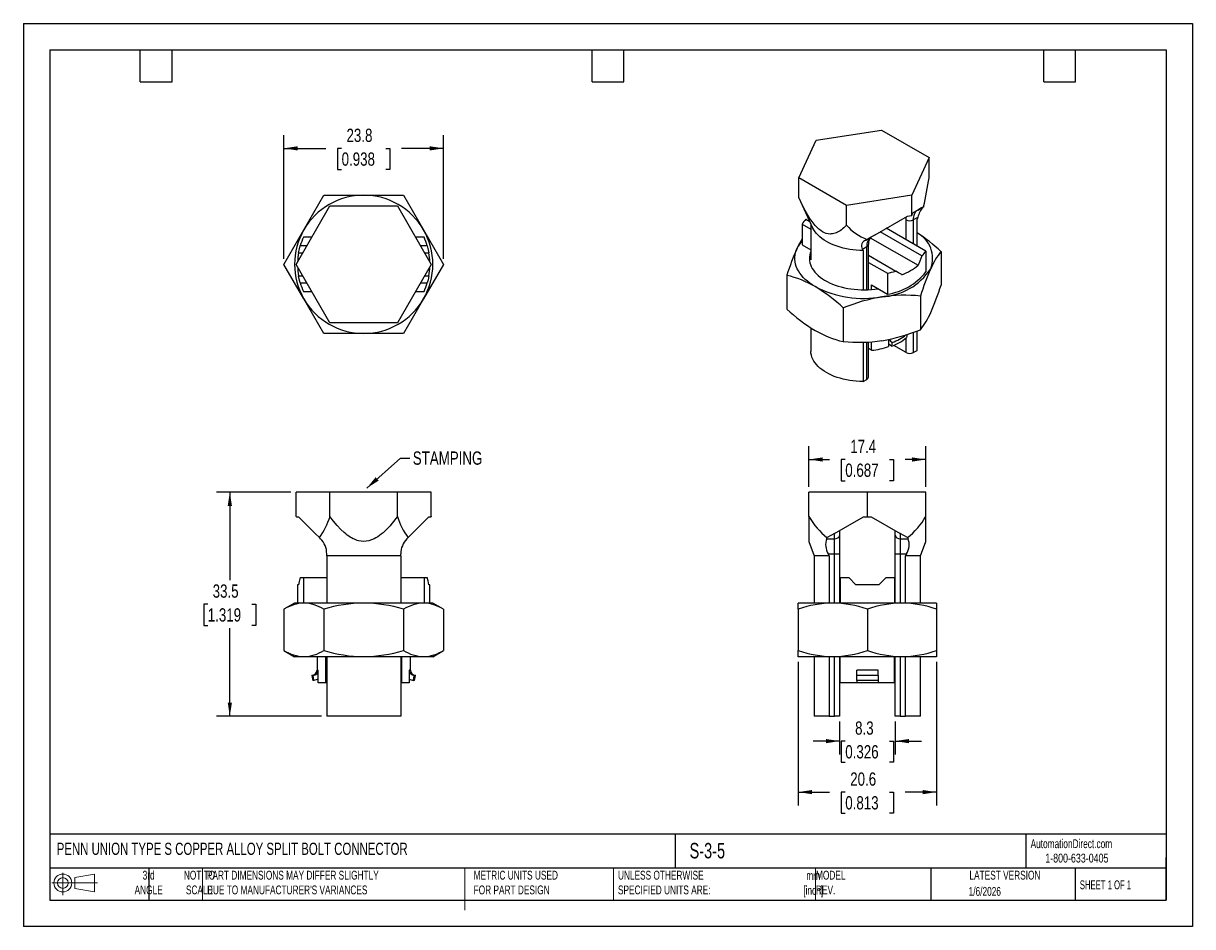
# Model space of a CAD drawing. Header units: millimetres. Extents: x 0 to 175, y 0 to 135.
import ezdxf

# ---------------------------------------------------------------- set-up
doc = ezdxf.new("R2010")
doc.units = ezdxf.units.MM
doc.header["$LTSCALE"] = 0.625
doc.linetypes.add('CENTERX2', pattern=[20.32, 12.7, -2.54, 2.54, -2.54])
doc.layers.add('DIMENSIONS', color=140, linetype='Continuous', lineweight=25)
doc.layers.add('TEXT', color=140, linetype='Continuous', lineweight=25)
doc.layers.add('SLD-DEFPOINTS', color=7, linetype='Continuous')
doc.styles.add('SLDTEXTSTYLE0', font='TXT', dxfattribs={"width": 0.7})
doc.styles.add('SLDTEXTSTYLE1', font='TXT', dxfattribs={"width": 0.65})
doc.styles.add('SLDTEXTSTYLE2', font='TXT', dxfattribs={"width": 0.75})
doc.dimstyles.new('SLDDIMSTYLE0', dxfattribs={"dimtxt": 1.984375, "dimasz": 2.06375, "dimexe": 0, "dimexo": 0.0625, "dimgap": 0.496094, "dimtad": 0, "dimtih": 1, "dimtoh": 1, "dimdec": 1, "dimrnd": 1e-09, "dimzin": 12, "dimdsep": 46, "dimtxsty": 'SLDTEXTSTYLE2', "dimsah": 1, "dimcen": 0.09, "dimadec": 0, "dimazin": 3, "dimtfac": 1, "dimtdec": 1, "dimtofl": 0, "dimtmove": 0, "dimatfit": 3, "dimfxl": 0, "dimfrac": 2, "dimtolj": 1, "dimtzin": 12, "dimarcsym": 0})
doc.dimstyles.new('SLDDIMSTYLE1', dxfattribs={"dimtxt": 0.18, "dimasz": 2.06375, "dimexe": 0, "dimexo": 0.0625, "dimgap": 0, "dimtad": 0, "dimtih": 1, "dimtoh": 1, "dimdec": 0, "dimrnd": 1e-09, "dimzin": 0, "dimdsep": 46, "dimtxsty": 'Standard', "dimsah": 1, "dimcen": 0.09, "dimadec": 0, "dimazin": 0, "dimtfac": 2.06375, "dimtdec": 0, "dimtofl": 0, "dimtmove": 0, "dimatfit": 3, "dimfxl": 0, "dimfrac": 2, "dimtolj": 1, "dimtzin": 0, "dimarcsym": 0})
doc.dimstyles.new('SLDDIMSTYLE2', dxfattribs={"dimtxt": 1.984375, "dimasz": 2.06375, "dimexe": 0, "dimexo": 0.0625, "dimgap": 0.496094, "dimtad": 0, "dimtih": 1, "dimtoh": 1, "dimdec": 1, "dimrnd": 1e-09, "dimzin": 12, "dimdsep": 46, "dimtxsty": 'SLDTEXTSTYLE2', "dimsah": 1, "dimcen": 0.09, "dimadec": 0, "dimazin": 3, "dimtfac": 1, "dimtdec": 1, "dimtmove": 0, "dimatfit": 0, "dimfxl": 0, "dimfrac": 2, "dimtolj": 1, "dimtzin": 12, "dimarcsym": 0})

# ---------------------------------------------------------------- blocks, each defined once
blk = doc.blocks.new('Block11')
at = {"color": 7, "linetype": 'Continuous', "lineweight": 18}
for p, q in [((0, 1.8), (6.8, 1.8)), ((1.62, 3.32), (1.62, 0)), ((3.42, 2.6), (6.36, 3.14)), ((3.42, 1), (3.42, 2.6)), ((6.36, 3.14), (6.36, 0.46)), ((3.42, 1), (6.36, 0.46))]:
    blk.add_line(p, q, dxfattribs=at)
for radius in [1.34, 0.804]:
    blk.add_circle((1.62, 1.8), radius, dxfattribs=at)
blk = doc.blocks.new('Block12')
at = {"layer": 'SLD-DEFPOINTS'}
blk.add_blockref('Block11', (0, 0), dxfattribs=at)
blk = doc.blocks.new('_D')
at = {"layer": 'DIMENSIONS'}
for p, q in [((39.96, 64.92), (28.85, 64.92)), ((30.83, 64.92), (30.83, 51.74)), ((27.54, 48.16), (26.93, 48.16)), ((26.93, 48.16), (26.93, 45.01)), ((34.13, 48.16), (34.74, 48.16)), ((34.74, 48.16), (34.74, 45.01)), ((26.93, 45.01), (27.54, 45.01)), ((30.83, 31.42), (30.83, 44.6)), ((34.74, 45.01), (34.13, 45.01)), ((44.51, 31.42), (28.85, 31.42))]:
    blk.add_line(p, q, dxfattribs=at)
for points in [[(30.83, 64.92), (30.52, 62.86), (31.15, 62.86)], [(30.83, 31.42), (31.15, 33.48), (30.52, 33.48)]]:
    blk.add_solid(points, dxfattribs=at)
at = {"layer": 'DIMENSIONS', "char_height": 1.984, "attachment_point": 1, "style": 'SLDTEXTSTYLE2'}
for s, insert in [('33.5', (28.27, 51.12)), ('1.319', (27.54, 47.56))]:
    blk.add_mtext(s, dxfattribs=dict(at, insert=insert))
blk = doc.blocks.new('_D_1')
at = {"layer": 'DIMENSIONS'}
for p, q in [((38.92, 99.74), (38.92, 118.25)), ((62.75, 99.74), (62.75, 118.25)), ((38.92, 116.27), (45.19, 116.27)), ((47.53, 116.25), (46.93, 116.25)), ((46.93, 116.25), (46.93, 113.1)), ((54.13, 116.25), (54.73, 116.25)), ((54.73, 116.25), (54.73, 113.1)), ((62.75, 116.27), (56.47, 116.27)), ((46.93, 113.1), (47.53, 113.1)), ((54.73, 113.1), (54.13, 113.1))]:
    blk.add_line(p, q, dxfattribs=at)
for points in [[(38.92, 116.27), (40.98, 115.95), (40.98, 116.58)], [(62.75, 116.27), (60.68, 116.58), (60.68, 115.95)]]:
    blk.add_solid(points, dxfattribs=at)
at = {"layer": 'DIMENSIONS', "char_height": 1.984, "attachment_point": 1, "style": 'SLDTEXTSTYLE2'}
for s, insert in [('23.8', (48.26, 119.21)), ('0.938', (47.53, 115.66))]:
    blk.add_mtext(s, dxfattribs=dict(at, insert=insert))
blk = doc.blocks.new('_D_2')
at = {"layer": 'DIMENSIONS'}
for p, q in [((121.91, 30.63), (121.91, 25.73)), ((130.19, 30.63), (130.19, 25.73)), ((121.91, 27.72), (117.95, 27.72)), ((122.75, 27.7), (122.15, 27.7)), ((122.15, 27.7), (122.15, 24.55)), ((129.35, 27.7), (129.96, 27.7)), ((129.96, 27.7), (129.96, 24.55)), ((130.19, 27.72), (134.16, 27.72)), ((122.15, 24.55), (122.75, 24.55)), ((129.96, 24.55), (129.35, 24.55))]:
    blk.add_line(p, q, dxfattribs=at)
for points in [[(121.91, 27.72), (119.85, 28.03), (119.85, 27.4)], [(130.19, 27.72), (132.26, 27.4), (132.26, 28.03)]]:
    blk.add_solid(points, dxfattribs=at)
at = {"layer": 'DIMENSIONS', "char_height": 1.984, "attachment_point": 1, "style": 'SLDTEXTSTYLE2'}
for s, insert in [('8.3', (124.22, 30.66)), ('0.326', (122.75, 27.11))]:
    blk.add_mtext(s, dxfattribs=dict(at, insert=insert))
blk = doc.blocks.new('_D_3')
at = {"layer": 'DIMENSIONS'}
for p, q in [((115.74, 39.54), (115.74, 18.11)), ((136.37, 39.54), (136.37, 18.11)), ((115.74, 20.1), (120.41, 20.1)), ((122.75, 20.08), (122.15, 20.08)), ((122.15, 20.08), (122.15, 16.93)), ((129.35, 20.08), (129.96, 20.08)), ((129.96, 20.08), (129.96, 16.93)), ((136.37, 20.1), (131.7, 20.1)), ((122.15, 16.93), (122.75, 16.93)), ((129.96, 16.93), (129.35, 16.93))]:
    blk.add_line(p, q, dxfattribs=at)
for points in [[(115.74, 20.1), (117.8, 19.78), (117.8, 20.41)], [(136.37, 20.1), (134.31, 20.41), (134.31, 19.78)]]:
    blk.add_solid(points, dxfattribs=at)
at = {"layer": 'DIMENSIONS', "char_height": 1.984, "attachment_point": 1, "style": 'SLDTEXTSTYLE2'}
for s, insert in [('20.6', (123.49, 23.04)), ('0.813', (122.75, 19.49))]:
    blk.add_mtext(s, dxfattribs=dict(at, insert=insert))
blk = doc.blocks.new('_D_4')
at = {"layer": 'DIMENSIONS'}
for p, q in [((117.33, 65.72), (117.33, 71.77)), ((134.78, 65.72), (134.78, 71.77)), ((117.33, 69.79), (120.41, 69.79)), ((122.75, 69.77), (122.15, 69.77)), ((122.15, 69.77), (122.15, 66.62)), ((129.35, 69.77), (129.96, 69.77)), ((129.96, 69.77), (129.96, 66.62)), ((134.78, 69.79), (131.7, 69.79)), ((122.15, 66.62), (122.75, 66.62)), ((129.96, 66.62), (129.35, 66.62))]:
    blk.add_line(p, q, dxfattribs=at)
for points in [[(117.33, 69.79), (119.39, 69.47), (119.39, 70.1)], [(134.78, 69.79), (132.72, 70.1), (132.72, 69.47)]]:
    blk.add_solid(points, dxfattribs=at)
at = {"layer": 'DIMENSIONS', "char_height": 1.984, "attachment_point": 1, "style": 'SLDTEXTSTYLE2'}
for s, insert in [('17.4', (123.49, 72.73)), ('0.687', (122.75, 69.18))]:
    blk.add_mtext(s, dxfattribs=dict(at, insert=insert))

msp = doc.modelspace()

# ---------------------------------------------------------------- linework, layer by layer
at = {"color": 7, "linetype": 'Continuous'}
for p, q in [((0, 134.94), (0, 0)), ((0, 134.94), (174.63, 134.94)), ((174.63, 134.94), (174.63, 0)), ((174.63, 0), (0, 0))]:
    msp.add_line(p, q, dxfattribs=at)
for p, q in [((118.42, 117.48), (128.15, 118.99)), ((128.15, 118.99), (135.27, 114.88)), ((115.81, 111.87), (118.42, 117.48)), ((135.27, 114.88), (132.67, 109.26)), ((135.27, 111.89), (135.27, 114.88)), ((122.93, 107.75), (115.81, 111.87)), ((115.81, 108.88), (115.81, 111.87)), ((41.89, 104.1), (44.87, 109.26)), ((44.87, 109.26), (50.83, 109.26)), ((50.83, 109.26), (56.79, 109.26)), ((56.79, 109.26), (59.77, 104.1)), ((115.81, 108.88), (115.82, 108.87)), ((115.82, 108.87), (117.87, 104.41)), ((132.67, 109.26), (122.93, 107.75)), ((132.67, 106.28), (132.67, 109.26)), ((40.76, 98.94), (45.79, 107.67)), ((45.79, 107.67), (55.87, 107.67)), ((55.87, 107.67), (60.91, 98.94)), ((122.93, 104.77), (122.93, 107.75)), ((132.67, 106.26), (132.84, 106.62)), ((132.84, 106.62), (134.13, 107.37)), ((133.56, 107.04), (133.57, 107.04)), ((133.57, 107.04), (134.4, 107.52)), ((134.13, 107.37), (133.57, 107.04)), ((134.46, 107.55), (134.13, 107.37)), ((116.3, 104.96), (117.61, 104.2)), ((116.3, 104.96), (116.3, 101.85)), ((116.87, 105.67), (117.44, 105.34)), ((117.61, 104.99), (117.61, 99.59)), ((127.2, 103.36), (132.03, 106.15)), ((131.84, 102.62), (131.84, 105.59)), ((132.03, 106.15), (132.64, 106.25)), ((132.66, 106.26), (132.67, 106.28)), ((132.91, 105.59), (133.59, 105.98)), ((132.91, 105.59), (132.91, 102)), ((133.48, 101.68), (133.48, 105.67)), ((38.92, 98.94), (41.89, 104.1)), ((59.77, 104.1), (62.75, 98.94)), ((125.81, 102.56), (126.64, 103.04)), ((127.2, 103.36), (125.98, 102.66)), ((126.64, 103.04), (127.2, 103.36)), ((134.21, 100.2), (127.97, 103.81)), ((134.78, 100.92), (128.88, 104.33)), ((42.36, 101.72), (41.35, 101.72)), ((43.1, 103.01), (41.82, 103.01)), ((59.84, 103.01), (58.56, 103.01)), ((60.31, 101.72), (59.3, 101.72)), ((116.3, 101.85), (117.61, 101.09)), ((125.31, 101.2), (125.98, 101.59)), ((125.98, 95.14), (125.98, 101.59)), ((126.21, 95.15), (126.21, 101.9)), ((126.49, 102.92), (133.63, 98.8)), ((41.1, 100.66), (41.75, 100.66)), ((59.92, 100.66), (60.56, 100.66)), ((125.42, 101.01), (125.42, 95.13)), ((126.21, 100.29), (130.28, 97.93)), ((134.78, 100.92), (134.78, 97.81)), ((137.05, 100.86), (137.05, 95.83)), ((41.89, 93.78), (38.92, 98.94)), ((45.79, 90.22), (40.76, 98.94)), ((60.91, 98.94), (55.87, 90.22)), ((62.75, 98.94), (59.77, 93.78)), ((126.21, 99.24), (129.04, 97.6)), ((41.1, 97.23), (41.75, 97.23)), ((41.35, 96.16), (42.36, 96.16)), ((59.3, 96.16), (60.31, 96.16)), ((59.92, 97.23), (60.56, 97.23)), ((114.03, 97.3), (114.03, 92.27)), ((129.04, 97.6), (129.04, 94.49)), ((41.82, 94.88), (43.1, 94.88)), ((58.56, 94.88), (59.84, 94.88)), ((126.67, 95.86), (129.04, 94.49)), ((126.67, 95.18), (126.67, 95.86)), ((44.87, 88.62), (41.89, 93.78)), ((59.77, 93.78), (56.79, 88.62)), ((133.97, 94.21), (133.97, 89.18)), ((122.46, 92.43), (122.46, 87.4)), ((55.87, 90.22), (45.79, 90.22)), ((117.61, 89.47), (117.61, 85.94)), ((50.83, 88.62), (44.87, 88.62)), ((56.79, 88.62), (50.83, 88.62)), ((125.98, 81.76), (125.98, 87.32)), ((126.21, 82.07), (126.21, 87.33)), ((126.67, 86.11), (126.67, 87.37)), ((129.22, 87.73), (129.22, 87.14)), ((131.84, 85.76), (131.84, 87.94)), ((132.91, 88.78), (132.91, 85.76)), ((133.48, 86.09), (133.48, 89)), ((125.42, 87.3), (125.42, 81.43)), ((126.67, 86.11), (126.21, 86.38)), ((129.22, 87.14), (129.22, 86.66)), ((131.84, 85.76), (129.98, 86.83)), ((132.91, 85.76), (133.48, 86.09)), ((125.42, 81.43), (125.98, 81.76)), ((40.76, 61.27), (40.76, 64.92)), ((45.79, 64.92), (40.76, 64.92)), ((45.79, 61.27), (45.79, 64.92)), ((55.87, 64.92), (45.79, 64.92)), ((55.87, 61.27), (55.87, 64.92)), ((60.91, 64.92), (55.87, 64.92)), ((60.91, 61.27), (60.91, 64.92)), ((117.33, 61.27), (117.33, 64.92)), ((126.05, 64.92), (117.33, 64.92)), ((126.05, 61.27), (126.05, 64.92)), ((134.78, 64.92), (126.05, 64.92)), ((134.78, 61.27), (134.78, 64.92)), ((40.76, 61.27), (40.77, 61.24)), ((40.77, 61.24), (41.09, 61.24)), ((40.77, 61.24), (40.77, 61.24)), ((41.09, 61.24), (43.59, 58.74)), ((58.08, 58.74), (60.58, 61.24)), ((60.58, 61.24), (60.89, 61.24)), ((60.89, 61.24), (60.91, 61.27)), ((60.89, 61.24), (60.89, 61.24)), ((121.15, 58.74), (125.48, 61.24)), ((125.48, 61.24), (126.04, 61.24)), ((126.05, 61.24), (126.04, 61.24)), ((126.05, 61.24), (126.05, 61.27)), ((126.07, 61.24), (126.05, 61.24)), ((126.07, 61.24), (126.63, 61.24)), ((126.63, 61.24), (130.96, 58.74)), ((43.59, 58.74), (44.21, 58.11)), ((44.38, 57.95), (44.21, 58.11)), ((57.29, 57.95), (57.45, 58.11)), ((58.08, 58.74), (57.45, 58.11)), ((119.98, 57.95), (121.15, 57.95)), ((121.15, 58.74), (120.06, 58.11)), ((121.15, 57.95), (121.15, 58.74)), ((121.15, 55.7), (121.15, 57.95)), ((121.91, 59.18), (121.91, 58.49)), ((121.91, 58.49), (121.91, 55.7)), ((130.19, 58.49), (130.19, 59.18)), ((130.19, 55.7), (130.19, 58.49)), ((132.04, 58.11), (130.96, 58.74)), ((130.96, 58.74), (130.96, 57.95)), ((130.96, 57.95), (132.13, 57.95)), ((130.96, 57.95), (130.96, 55.7)), ((117.33, 57.56), (118.12, 55.4)), ((133.99, 55.4), (134.78, 57.56)), ((45.31, 55.4), (45.31, 55.7)), ((56.36, 55.4), (45.31, 55.4)), ((45.31, 55.4), (45.31, 48.34)), ((56.36, 55.4), (56.36, 55.7)), ((56.36, 55.4), (56.36, 48.34)), ((118.12, 55.4), (118.12, 48.34)), ((120.35, 55.4), (118.12, 55.4)), ((120.2, 55.7), (121.15, 55.7)), ((120.35, 55.4), (120.35, 48.34)), ((121.15, 55.7), (121.91, 55.7)), ((121.15, 48.34), (121.15, 55.7)), ((121.91, 55.7), (121.91, 48.34)), ((130.19, 55.7), (130.96, 55.7)), ((130.19, 48.34), (130.19, 55.7)), ((130.96, 55.7), (131.91, 55.7)), ((130.96, 55.7), (130.96, 48.34)), ((133.99, 55.4), (131.75, 55.4)), ((131.75, 48.34), (131.75, 55.4)), ((133.99, 48.34), (133.99, 55.4)), ((40.95, 51.08), (40.95, 48.34)), ((41.1, 51.08), (40.95, 51.08)), ((41.35, 52.15), (41.82, 52.15)), ((41.82, 52.15), (41.82, 48.34)), ((41.82, 52.15), (45.31, 52.15)), ((56.36, 52.15), (59.84, 52.15)), ((59.84, 52.15), (59.84, 48.34)), ((59.84, 52.15), (60.31, 52.15)), ((60.71, 51.08), (60.56, 51.08)), ((60.71, 48.34), (60.71, 51.08)), ((121.99, 52.15), (121.99, 48.34)), ((121.99, 52.15), (123.27, 52.15)), ((124.34, 51.08), (123.27, 52.15)), ((127.77, 51.08), (124.34, 51.08)), ((128.84, 52.15), (127.77, 51.08)), ((128.84, 52.15), (130.12, 52.15)), ((130.12, 52.15), (130.12, 48.34)), ((40.51, 48.34), (38.91, 47.41)), ((38.92, 47.41), (38.92, 41.26)), ((41.89, 48.34), (40.51, 48.34)), ((50.83, 48.34), (41.89, 48.34)), ((44.87, 47.41), (44.87, 41.26)), ((59.77, 48.34), (50.83, 48.34)), ((56.79, 47.41), (56.79, 41.26)), ((61.15, 48.34), (59.77, 48.34)), ((62.75, 47.41), (61.15, 48.34)), ((62.75, 47.41), (62.75, 41.26)), ((115.74, 47.41), (115.74, 48.34)), ((120.89, 48.34), (115.74, 48.34)), ((115.74, 47.41), (115.74, 41.26)), ((131.21, 48.34), (120.89, 48.34)), ((126.05, 47.41), (126.05, 41.26)), ((136.37, 48.34), (131.21, 48.34)), ((136.37, 48.34), (136.37, 47.41)), ((136.37, 47.41), (136.37, 41.26)), ((38.91, 41.26), (40.51, 40.33)), ((41.89, 40.33), (40.51, 40.33)), ((50.83, 40.33), (41.89, 40.33)), ((43.86, 40.33), (43.86, 38.3)), ((45.17, 36.4), (45.17, 40.33)), ((45.31, 40.33), (45.31, 31.42)), ((59.77, 40.33), (50.83, 40.33)), ((56.36, 40.33), (56.36, 31.42)), ((56.5, 36.4), (56.5, 40.33)), ((57.8, 38.3), (57.8, 40.33)), ((61.15, 40.33), (59.77, 40.33)), ((61.15, 40.33), (62.75, 41.26)), ((115.74, 40.33), (115.74, 41.26)), ((120.89, 40.33), (115.74, 40.33)), ((118.12, 40.33), (118.12, 31.42)), ((120.35, 40.33), (120.35, 31.42)), ((131.21, 40.33), (120.89, 40.33)), ((121.15, 31.42), (121.15, 40.33)), ((121.91, 40.33), (121.91, 31.42)), ((121.99, 36.4), (121.99, 40.33)), ((130.12, 36.4), (130.12, 40.33)), ((130.19, 31.42), (130.19, 40.33)), ((130.96, 40.33), (130.96, 31.42)), ((136.37, 40.33), (131.21, 40.33)), ((131.75, 31.42), (131.75, 40.33)), ((133.99, 31.42), (133.99, 40.33)), ((136.37, 41.26), (136.37, 40.33)), ((43.1, 37.54), (43.23, 36.78)), ((43.26, 37.54), (43.1, 37.54)), ((43.4, 36.78), (43.23, 36.78)), ((43.86, 38.3), (44.04, 38.3)), ((44.04, 36.98), (44.04, 38.3)), ((44.04, 36.4), (44.04, 36.98)), ((57.62, 38.3), (57.62, 36.98)), ((57.8, 38.3), (57.62, 38.3)), ((57.62, 36.98), (57.62, 36.4)), ((58.43, 36.78), (58.26, 36.78)), ((58.57, 37.54), (58.4, 37.54)), ((58.43, 36.78), (58.57, 37.54)), ((127.64, 38.3), (124.47, 38.3)), ((127.64, 37.54), (124.47, 37.54)), ((124.47, 36.78), (124.47, 37.54)), ((127.64, 36.78), (124.47, 36.78)), ((124.47, 36.78), (124.47, 36.4)), ((127.64, 37.54), (127.64, 36.78)), ((127.64, 36.78), (127.64, 36.4)), ((45.17, 36.4), (44.04, 36.4)), ((45.31, 36.4), (45.17, 36.4)), ((56.5, 36.4), (56.36, 36.4)), ((57.62, 36.4), (56.5, 36.4)), ((124.47, 36.4), (121.99, 36.4)), ((127.64, 36.4), (124.47, 36.4)), ((130.12, 36.4), (127.64, 36.4)), ((56.36, 31.42), (45.31, 31.42)), ((120.35, 31.42), (118.12, 31.42)), ((120.35, 31.42), (121.15, 31.42)), ((121.91, 31.42), (121.15, 31.42)), ((130.96, 31.42), (130.19, 31.42)), ((130.96, 31.42), (131.75, 31.42)), ((133.99, 31.42), (131.75, 31.42))]:
    msp.add_line(p, q)
at = {"color": 140, "linetype": 'Continuous', "lineweight": 18}
for p, q in [((26.77, 8.73), (26.77, 3.97)), ((65.93, 8.73), (65.93, 3.97)), ((65.93, 7.25), (65.93, 2.48)), ((88.12, 8.73), (88.12, 3.97)), ((118.31, 8.73), (118.31, 3.97))]:
    msp.add_line(p, q, dxfattribs=at)
at = {"flags": 128}
for points in [[(122.93, 104.77), (122.74, 104.58), (122.55, 104.41), (122.36, 104.25), (122.17, 104.1), (121.98, 103.97), (121.79, 103.85), (121.6, 103.75), (121.42, 103.67), (121.23, 103.59), (121.04, 103.54), (120.85, 103.5), (120.66, 103.48), (120.47, 103.47), (120.2, 103.5), (119.92, 103.56), (119.64, 103.66), (119.37, 103.8), (119.09, 103.98), (118.81, 104.2), (118.67, 104.33), (118.54, 104.46), (118.4, 104.6), (118.26, 104.76), (118.1, 104.94), (117.94, 105.14), (117.79, 105.35), (117.63, 105.57), (117.47, 105.8), (117.31, 106.05), (116.94, 106.66), (116.57, 107.34), (116.19, 108.08), (115.81, 108.88)], [(134.46, 107.55), (134.43, 107.54), (134.4, 107.52)], [(131.84, 105.59), (131.85, 105.9), (131.87, 106.06)], [(132.67, 106.28), (132.65, 106.26), (132.64, 106.25)], [(132.67, 106.26), (132.67, 106.27), (132.67, 106.28)], [(133.59, 105.98), (133.53, 105.8), (133.48, 105.67)], [(125.42, 101.01), (124.91, 101.03), (124.4, 101.06), (123.9, 101.11), (123.41, 101.18), (122.92, 101.27), (122.45, 101.37), (121.99, 101.5), (121.54, 101.64), (121.11, 101.79), (120.69, 101.97), (120.3, 102.15), (119.93, 102.35), (119.58, 102.57), (119.26, 102.79), (118.96, 103.03), (118.69, 103.28), (118.45, 103.54), (118.23, 103.81), (118.05, 104.08), (117.9, 104.36), (117.87, 104.41)], [(41.1, 100.66), (41.23, 101.26), (41.35, 101.72)], [(60.31, 101.72), (60.47, 101.13), (60.56, 100.66)], [(118.25, 95.62), (117.83, 95.87), (117.45, 96.13), (117.09, 96.41), (116.76, 96.7), (116.46, 97), (116.19, 97.31), (115.95, 97.63), (115.75, 97.95), (115.57, 98.29), (115.44, 98.62), (115.33, 98.96), (115.26, 99.31), (115.23, 99.65), (115.23, 100), (115.26, 100.35), (115.33, 100.69), (115.44, 101.03), (115.57, 101.37)], [(125.81, 102.56), (125.91, 102.62), (125.98, 102.66)], [(117.61, 100.86), (117.53, 100.66), (117.46, 100.37), (117.42, 100.07), (117.41, 99.78), (117.43, 99.48), (117.48, 99.19), (117.57, 98.9), (117.68, 98.61), (117.83, 98.33), (118.01, 98.05), (118.22, 97.78), (118.45, 97.52), (118.72, 97.27), (119.01, 97.03), (119.33, 96.8), (119.67, 96.58), (120.03, 96.37), (120.42, 96.18), (120.83, 96), (121.25, 95.84), (121.7, 95.69), (122.16, 95.56), (122.63, 95.44), (123.11, 95.35), (123.6, 95.27), (124.1, 95.21), (124.61, 95.16), (125.12, 95.14), (125.63, 95.13), (126.14, 95.14), (126.65, 95.17), (127.15, 95.22), (127.65, 95.29)], [(125.42, 101.01), (125.36, 101.12), (125.31, 101.2)], [(134.21, 100.2), (133.9, 99.41), (133.63, 98.8)], [(131.21, 97.4), (130.7, 97.69), (130.28, 97.93)], [(41.35, 96.16), (41.2, 96.75), (41.1, 97.23)], [(60.56, 97.23), (60.44, 96.63), (60.31, 96.16)], [(132, 88.47), (131.96, 88.26), (131.92, 88.01)], [(125.42, 81.43), (124.91, 81.45), (124.4, 81.48), (123.9, 81.53), (123.41, 81.6), (122.92, 81.69), (122.45, 81.8), (121.99, 81.92), (121.54, 82.06), (121.11, 82.21), (120.69, 82.39), (120.3, 82.57), (119.93, 82.77), (119.58, 82.99), (119.26, 83.22), (118.96, 83.45), (118.69, 83.7), (118.45, 83.96), (118.23, 84.23), (118.05, 84.5), (117.9, 84.78), (117.78, 85.07), (117.69, 85.36), (117.63, 85.65), (117.61, 85.94)], [(129.22, 87.14), (129.44, 86.9), (129.68, 86.71)], [(129.68, 86.71), (129.73, 87.03), (129.77, 87.28)], [(40.77, 61.24), (40.76, 61.26), (40.76, 61.27)], [(55.87, 61.27), (55.59, 60.9), (55.32, 60.55), (55.05, 60.22), (54.78, 59.9), (54.52, 59.61), (54.25, 59.34), (53.99, 59.08), (53.72, 58.84), (53.45, 58.62), (53.19, 58.42), (52.92, 58.24), (52.65, 58.08), (52.39, 57.94), (52, 57.77), (51.6, 57.65), (51.21, 57.58), (50.82, 57.56), (50.43, 57.59), (50.04, 57.66), (49.84, 57.71), (49.65, 57.78), (49.45, 57.86), (49.26, 57.95), (49.03, 58.06), (48.81, 58.19), (48.59, 58.34), (48.37, 58.5), (48.14, 58.67), (47.92, 58.86), (47.4, 59.35), (46.87, 59.92), (46.34, 60.55), (45.79, 61.27)], [(60.91, 61.27), (60.9, 61.25), (60.89, 61.24)], [(117.33, 61.27), (117.33, 60.9), (117.33, 60.55), (117.33, 60.22), (117.33, 59.9), (117.33, 59.61), (117.33, 59.34), (117.33, 59.08), (117.33, 58.84), (117.33, 58.62), (117.33, 58.42), (117.33, 58.24), (117.33, 58.08), (117.33, 57.94), (117.33, 57.77), (117.33, 57.65), (117.33, 57.58), (117.33, 57.56)], [(126.05, 61.27), (126.04, 61.25), (126.04, 61.24)], [(126.07, 61.24), (126.06, 61.26), (126.05, 61.27)], [(134.78, 57.56), (134.78, 57.56), (134.78, 57.59), (134.78, 57.66), (134.78, 57.71), (134.78, 57.78), (134.78, 57.86), (134.78, 57.95), (134.78, 58.06), (134.78, 58.19), (134.78, 58.34), (134.78, 58.5), (134.78, 58.67), (134.78, 58.86), (134.78, 59.35), (134.78, 59.92), (134.78, 60.55), (134.78, 61.27)], [(119.98, 57.95), (120.02, 58.04), (120.06, 58.11)], [(132.04, 58.11), (132.09, 58.02), (132.13, 57.95)], [(120.35, 55.4), (120.27, 55.57), (120.2, 55.7)], [(131.91, 55.7), (131.82, 55.53), (131.75, 55.4)], [(41.35, 52.15), (41.2, 51.55), (41.1, 51.08)], [(60.56, 51.08), (60.44, 51.68), (60.31, 52.15)], [(43.4, 36.78), (43.32, 37.21), (43.26, 37.54)], [(44.04, 36.98), (43.73, 36.85), (43.4, 36.78)], [(57.62, 36.98), (57.93, 36.85), (58.26, 36.78)], [(58.26, 36.78), (58.34, 37.21), (58.4, 37.54)], [(127.64, 37.54), (127.64, 37.57), (127.64, 37.64), (127.64, 37.76), (127.64, 37.89), (127.64, 38.02), (127.64, 38.3)]]:
    msp.add_lwpolyline(points, dxfattribs=at)
for centre, radius, start, end in [((81.65, 119.74), 54.19, 346.9999, 351.6701), ((50.83, 98.94), 10.32, 90, 150), ((50.83, 98.94), 10.32, 30, 90), ((134.5, 105.75), 1.6, 125.698, 185.6204), ((137.03, 105.15), 3.54, 137.8709, 166.4272), ((120.61, 102.11), 5.16, 136.3809, 146.5744), ((132.38, 106.63), 1.17, 242.6097, 297.3903), ((127.91, 114.48), 9.5, 299.9047, 299.9973), ((127.92, 114.46), 9.48, 299.9973, 300.09), ((50.83, 98.94), 10.32, 150, 210), ((50.83, 98.94), 10.32, 330, 30), ((128.9, 110.15), 8.03, 222.0175, 248.7032), ((127.57, 101.74), 1.6, 125.698, 185.6204), ((127.49, 102.07), 1.29, 130.9299, 187.4333), ((120.28, 83.07), 24.44, 46.6894, 57.3296), ((131.5, 99.82), 4.29, 339.0236, 62.5545), ((50.83, 98.94), 9.88, 155.7128, 163.6508), ((50.83, 98.94), 9.88, 16.3492, 24.2872), ((150.15, 85.96), 37.86, 155.9736, 162.5706), ((127.17, 96.15), 12.72, 148.7617, 155.7886), ((119.97, 99.29), 4.86, 138.9586, 154.6158), ((126.13, 101.67), 0.946, 109.8369, 209.9447), ((125.82, 101.94), 0.384, 294.3924, 354.1017), ((50.83, 98.94), 9.88, 170.0073, 177.9895), ((50.83, 98.94), 9.88, 2.0105, 9.9927), ((130.48, 103.76), 5.16, 316.3809, 326.5744), ((146.77, 93.28), 12.33, 142.05, 156.0146), ((50.83, 98.94), 9.88, 182.0105, 189.9927), ((50.83, 98.94), 9.88, 350.0073, 357.9895), ((127.65, 103.48), 9.42, 273.4335, 326.5611), ((126.02, 111.49), 14.21, 282.2645, 287.4521), ((127.73, 103.39), 9, 278.3532, 321.6414), ((127.84, 106.04), 9.28, 291.322, 308.6726), ((170.57, 82.69), 38.37, 156.0178, 162.5264), ((50.83, 98.94), 9.88, 196.3492, 204.2872), ((50.83, 98.94), 9.88, 335.7128, 343.6508), ((110.36, 81.95), 15.78, 60.0016, 76.5295), ((125.52, 109.66), 15.81, 242.612, 279.8019), ((105.47, 74.34), 24.82, 46.8053, 59.0212), ((131.65, 70.74), 23.58, 84.3597, 98.3795), ((100.45, 107.35), 38.37, 336.0178, 342.5264), ((50.83, 98.94), 10.32, 210, 270), ((50.83, 98.94), 10.32, 270, 330), ((132.6, 67.8), 26.64, 99.482, 112.3817), ((131.02, 110.36), 24.82, 226.8053, 239.0212), ((124.25, 96.76), 12.33, 322.05, 336.0146), ((126.13, 102.74), 15.78, 240.0016, 256.5295), ((123.82, 113.81), 26.64, 279.482, 292.3817), ((124.78, 110.87), 23.58, 264.3597, 278.3795), ((130.37, 88.24), 1.13, 205.535, 238.0754), ((127.29, 93.43), 7.13, 289.5193, 310.4753), ((127.25, 94.27), 7.43, 289.8338, 307.8585), ((125.73, 96.6), 10.54, 275.1385, 289.3381), ((132.38, 86.8), 1.17, 242.6097, 297.3903), ((125.82, 82.11), 0.383, 294.3747, 354.3052), ((34.49, 64.95), 11.89, 324.9001, 341.9814), ((65.91, 64.31), 10.49, 196.8714, 216.2471), ((126.31, 66.28), 10.29, 209.1735, 232.5989), ((125.02, 66.96), 11.3, 308.4593, 329.7682), ((42.13, 55.7), 3.18, 0, 45), ((59.53, 55.7), 3.17, 135, 180), ((122.41, 57.06), 2.59, 159.9244, 211.5119), ((121.25, 58.62), 0.68, 261.9505, 348.5782), ((130.86, 58.62), 0.68, 191.4218, 278.0495), ((129.7, 57.06), 2.59, 328.4734, 20.0903), ((42.14, 42.28), 6.06, 92.2811, 122.1031), ((41.67, 42.33), 6.01, 57.7724, 87.8434), ((51.11, 26.83), 21.51, 90.7383, 106.8497), ((50.57, 26.94), 21.4, 73.1078, 89.3042), ((60.01, 42.28), 6.06, 92.2833, 122.1009), ((59.54, 42.33), 6.01, 57.7753, 87.8404), ((121.15, 31.98), 16.36, 90.9108, 109.3454), ((120.65, 32.07), 16.27, 70.6029, 89.1409), ((131.47, 31.98), 16.36, 90.9098, 109.3463), ((130.97, 32.07), 16.27, 70.6017, 89.1422), ((42.12, 46.34), 6.01, 237.7724, 267.8434), ((41.65, 46.39), 6.06, 272.2811, 302.1031), ((51.09, 61.73), 21.4, 253.1078, 269.3042), ((50.55, 61.84), 21.51, 270.7383, 286.8497), ((59.99, 46.34), 6.01, 237.7753, 267.8404), ((59.53, 46.39), 6.06, 272.2833, 302.1009), ((121.14, 56.6), 16.27, 250.6029, 269.1409), ((120.63, 56.69), 16.36, 270.9108, 289.3454), ((131.46, 56.6), 16.27, 250.6017, 269.1422), ((130.95, 56.69), 16.36, 270.9098, 289.3463), ((43.1, 38.3), 0.762, 270, 0), ((43.27, 38.31), 0.771, 269.2899, 359.3389), ((58.39, 38.31), 0.774, 180.8718, 270.4994), ((58.57, 38.3), 0.762, 180, 270), ((-27.46, 37.92), 151.93, 359.8563, 0.1437)]:
    msp.add_arc(centre, radius, start, end)
at = {"layer": 'TEXT'}
for p, q in [((3.97, 130.97), (170.66, 130.97)), ((3.97, 130.97), (3.97, 3.97)), ((17.46, 126.21), (17.46, 130.97)), ((22.22, 126.21), (22.22, 130.97)), ((84.93, 126.21), (84.93, 130.97)), ((89.69, 126.21), (89.69, 130.97)), ((152.4, 126.21), (152.4, 130.97)), ((157.16, 126.21), (157.16, 130.97)), ((170.66, 130.97), (170.66, 3.97)), ((17.46, 126.21), (22.22, 126.21)), ((84.93, 126.21), (89.69, 126.21)), ((152.4, 126.21), (157.16, 126.21)), ((170.66, 13.83), (3.97, 13.83)), ((97.35, 13.83), (97.35, 8.73)), ((149.73, 13.83), (149.73, 8.73)), ((170.66, 3.97), (170.66, 10.32)), ((170.66, 8.73), (3.97, 8.73)), ((18.75, 8.73), (18.75, 3.97)), ((135.51, 8.73), (135.51, 3.97)), ((157.09, 8.73), (157.09, 3.97)), ((3.97, 3.97), (170.66, 3.97))]:
    msp.add_line(p, q, dxfattribs=at)

# ---------------------------------------------------------------- block references
at = {"layer": 'SLD-DEFPOINTS'}
msp.add_blockref('Block12', (4.27, 4.72), dxfattribs=at)

# ---------------------------------------------------------------- texts
at = {"layer": 'TEXT', "linetype": 'CENTERX2', "lineweight": 18}
for s, insert, char_height, attachment_point, style in [('STAMPING', (58.16, 70.99), 1.984, 1, 'SLDTEXTSTYLE2'), ('PENN UNION TYPE S COPPER ALLOY SPLIT BOLT CONNECTOR', (4.98, 12.54), 1.819, 1, 'SLDTEXTSTYLE0'), ('S-3-5', (99.5, 12.51), 2.315, 1, 'SLDTEXTSTYLE0'), ('AutomationDirect.com', (150.43, 13.05), 1.3229, 1, 'SLDTEXTSTYLE0'), ('1-800-633-0405', (152.62, 10.9), 1.3229, 1, 'SLDTEXTSTYLE2'), ('3rd^JANGLE', (18.71, 8.35), 1.323, 2, 'SLDTEXTSTYLE0'), ('NOT TO^JSCALE', (26.31, 8.35), 1.3229, 2, 'SLDTEXTSTYLE0'), ("PART DIMENSIONS MAY DIFFER SLIGHTLY ^JDUE TO MANUFACTURER'S VARIANCES", (27.41, 8.35), 1.3229, 1, 'SLDTEXTSTYLE0'), ('METRIC UNITS USED ^JFOR PART DESIGN', (67.25, 8.35), 1.3229, 1, 'SLDTEXTSTYLE0'), ('UNLESS OTHERWISE ^JSPECIFIED UNITS ARE:', (88.8, 8.35), 1.3229, 1, 'SLDTEXTSTYLE0'), ('mm^J[inch]', (117.96, 8.29), 1.323, 2, 'SLDTEXTSTYLE0'), ('MODEL ^JREV.', (118.38, 8.35), 1.3229, 1, 'SLDTEXTSTYLE0'), ('LATEST VERSION', (146.6, 8.35), 1.3229, 2, 'SLDTEXTSTYLE0'), ('1/6/2026', (143.59, 5.93), 1.323, 2, 'SLDTEXTSTYLE0'), ('SHEET 1 OF 1', (157.78, 6.91), 1.3229, 1, 'SLDTEXTSTYLE1')]:
    msp.add_mtext(s, dxfattribs=dict(at, insert=insert, char_height=char_height, attachment_point=attachment_point, style=style))

# ---------------------------------------------------------------- dimensions: what is measured, and where the dimension line sits
at = {"layer": 'DIMENSIONS'}
for base, p1, p2, dimstyle, picture, middle in [((62.75, 116.27), (38.92, 98.94), (62.75, 98.94), 'SLDDIMSTYLE0', '_D_1', (50.83, 116.27)), ((134.7789, 69.7858), (117.3291, 64.922), (134.7789, 64.922), 'SLDDIMSTYLE0', '_D_4', (126.054, 69.7858)), ((130.19, 27.72), (121.91, 31.42), (130.19, 31.42), 'SLDDIMSTYLE2', '_D_2', (126.05, 27.72))]:
    dim = msp.add_linear_dim(base=base, p1=p1, p2=p2, dimstyle=dimstyle, dxfattribs=at)
    dim.commit()
    dim.dimension.update_dxf_attribs({"geometry": picture, "text_midpoint": middle, "dimtype": 160})
for base, p1, p2, angle, picture, middle in [((30.83, 31.42), (40.76, 64.92), (45.31, 31.42), 90, '_D', (30.83, 48.17)), ((115.74, 20.1), (136.37, 40.33), (115.74, 40.33), 0, '_D_3', (126.05, 20.1))]:
    dim = msp.add_linear_dim(base=base, p1=p1, p2=p2, angle=angle, dimstyle='SLDDIMSTYLE0', dxfattribs=at)
    dim.commit()
    dim.dimension.update_dxf_attribs({"geometry": picture, "text_midpoint": middle, "dimtype": 160})

# ---------------------------------------------------------------- leaders
at = {"layer": 'TEXT', "linetype": 'CENTERX2', "lineweight": 18}
msp.add_leader([(51.29, 65.51), (56.34, 70), (57.73, 70)], dimstyle='SLDDIMSTYLE1', dxfattribs=at)

doc.saveas('drawing.dxf')
